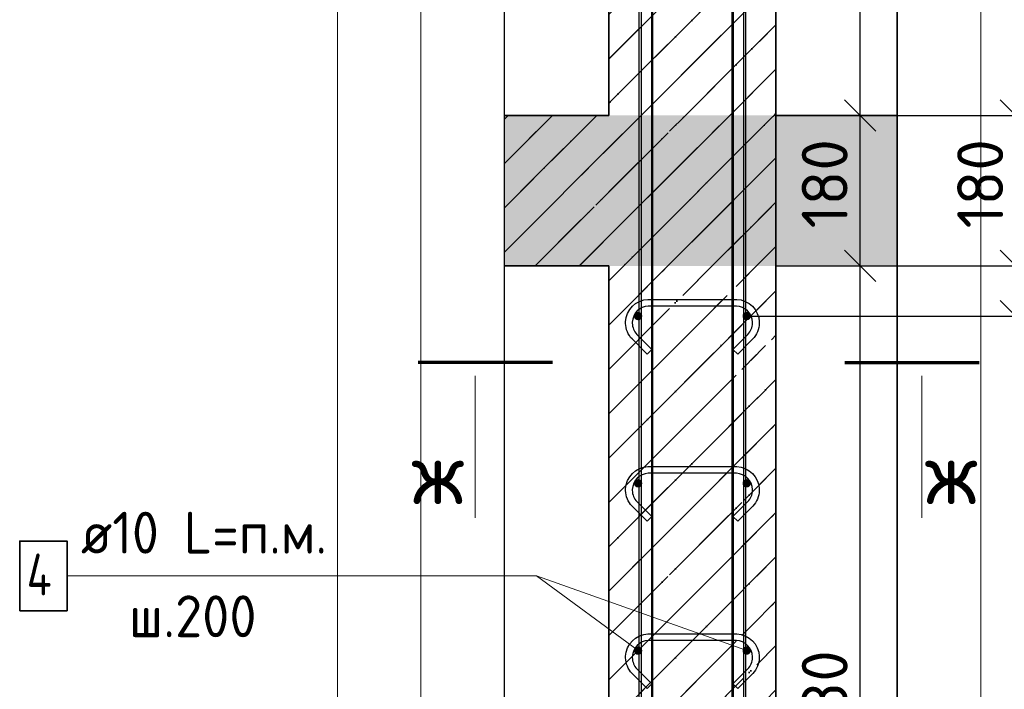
# Model space of a CAD drawing. Header units: millimetres. Extents: x -3026 to 47325, y -2839 to 55854.
# Tile 74 of 130: x 21461 to 22639, y 53815 to 54616. Entities that reach past the tile are written whole.
import ezdxf

# ---------------------------------------------------------------- set-up
doc = ezdxf.new("R2010")
doc.units = ezdxf.units.MM
doc.header["$PDMODE"] = 65
doc.linetypes.add('______11', pattern=[125, 100, -12.5, 0, -12.5])
doc.linetypes.add('______5', pattern=[275, 200, -25, 25, -25])
for name, color, linetype, lineweight in [('Standard', 7, 'Continuous', 25), ('Арм.стержн. вертикальными 1', 22, 'Continuous', 35), ('Арм.стержн.горизонт. 1', 180, 'Continuous', 35), ('Высотная отметка (окна)', 7, 'Continuous', 13), ('Перекрытие_ общее', 7, 'Continuous', 35), ('Размерная линия_ общее', 7, 'Continuous', 13)]:
    doc.layers.add(name, color=color, linetype=linetype, lineweight=lineweight)
doc.layers.add('Арм.стержн. вертикальными 2', color=7, linetype='Continuous', lineweight=35, true_color=0x006e00)
doc.layers.add('Арм.стержн.Стяжки', color=7, linetype='Continuous', lineweight=35, true_color=0x501e0f)
doc.styles.add('ISOCPEUR', font='ISOCPEUR')
doc.dimstyles.new('DIMSTYLE_3', dxfattribs={"dimtxt": 55, "dimasz": 62.5, "dimexe": 0, "dimexo": 0, "dimgap": 27.5, "dimtad": 2, "dimdec": 0, "dimrnd": 5, "dimzin": 12, "dimdsep": 46, "dimtxsty": 'ISOCPEUR', "dimblk1": 'ALL_ML_STRICH', "dimblk2": 'ALL_ML_STRICH', "dimsah": 1, "dimcen": 0, "dimclrd": 7, "dimclre": 256, "dimclrt": 7, "dimadec": 0, "dimazin": 0, "dimtfac": 1, "dimtdec": 0, "dimtix": 1, "dimtmove": 2, "dimatfit": 3, "dimfxl": 0, "dimtzin": 0, "dimlwd": 0, "dimlwe": -3, "dimarcsym": 0})
doc.dimstyles.new('DIMSTYLE_9', dxfattribs={"dimtxt": 55, "dimasz": 62.5, "dimexe": 0, "dimexo": 0, "dimgap": 27.5, "dimtad": 0, "dimdec": 0, "dimrnd": 5, "dimzin": 12, "dimdsep": 46, "dimtxsty": 'ISOCPEUR', "dimblk1": 'ALL_ML_STRICH', "dimblk2": 'ALL_ML_STRICH', "dimsah": 1, "dimcen": 0, "dimclrd": 7, "dimclre": 256, "dimclrt": 7, "dimadec": 0, "dimazin": 0, "dimtfac": 1, "dimtdec": 0, "dimtix": 1, "dimtmove": 2, "dimatfit": 3, "dimfxl": 0, "dimtvp": 1.2, "dimtzin": 0, "dimlwd": 0, "dimlwe": -3, "dimarcsym": 0})
pattern_1 = [(45, (0, 0), (-53.03301, 53.03301), [100, -12.5, 0, -12.5]), (45, (-26.52, 26.52), (-53.03301, 53.03301), [200, -25, 25, -25])]

# ---------------------------------------------------------------- blocks, each defined once
blk = doc.blocks.new('ALL_ML_STRICH')
at = {"color": 0, "linetype": 'ByBlock', "lineweight": -2}
for p, q in [((0, -0.5), (0, 0.5)), ((-0.3, -0.3), (0.3, 0.3)), ((-1, 0), (0.5, 0))]:
    blk.add_line(p, q, dxfattribs=at)
blk = doc.blocks.new('*D178')
at = {"layer": 'DEFPOINTS', "color": 7, "linetype": 'Continuous', "lineweight": 13, "transparency": 33554687}
for p in [(22442.1, 54321.6), (22470.7, 51201.6), (22850, 51201.6)]:
    blk.add_point(p, dxfattribs=at)
at = {"layer": 'Размерная линия_ общее', "color": 253, "linetype": 'Continuous', "lineweight": -2, "true_color": 0xa0a0a0, "transparency": 33554687}
for p, q in [((22462.1, 54321.6), (22850, 54321.6)), ((22490.7, 51201.6), (22850, 51201.6))]:
    blk.add_line(p, q, dxfattribs=at)
at = {"layer": 'Размерная линия_ общее', "color": 7, "linetype": 'Continuous', "lineweight": -2, "transparency": 33554687}
blk.add_line((22850, 51201.6), (22850, 54321.6), dxfattribs=at)
at = {"layer": 'Размерная линия_ общее', "color": 7, "linetype": 'Continuous', "lineweight": 13, "transparency": 33554687, "xscale": 62.5, "yscale": 62.5, "zscale": 62.5}
for p, rotation in [((22850, 54321.6), 90), ((22850, 51201.6), 270)]:
    blk.add_blockref('ALL_ML_STRICH', p, dxfattribs=dict(at, rotation=rotation))
at = {"layer": 'Размерная линия_ общее', "color": 7, "linetype": 'Continuous', "lineweight": 13, "transparency": 33554687, "insert": (22807.5, 52769.8), "char_height": 55, "width": 220, "attachment_point": 5, "rotation": 90, "style": 'ISOCPEUR'}
blk.add_mtext('\\A1;{3120}', dxfattribs=at)
blk = doc.blocks.new('*D179')
at = {"layer": 'DEFPOINTS', "color": 7, "linetype": 'Continuous', "lineweight": 13, "transparency": 33554687}
for p in [(22446.1, 54501.6), (22442.1, 54321.6), (22850, 54321.6)]:
    blk.add_point(p, dxfattribs=at)
at = {"layer": 'Размерная линия_ общее', "color": 253, "linetype": 'Continuous', "lineweight": -2, "true_color": 0xa0a0a0, "transparency": 33554687}
for p, q in [((22466.1, 54501.6), (22850, 54501.6)), ((22462.1, 54321.6), (22850, 54321.6))]:
    blk.add_line(p, q, dxfattribs=at)
at = {"layer": 'Размерная линия_ общее', "color": 7, "linetype": 'Continuous', "lineweight": -2, "transparency": 33554687}
blk.add_line((22850, 54321.6), (22850, 54501.6), dxfattribs=at)
at = {"layer": 'Размерная линия_ общее', "color": 7, "linetype": 'Continuous', "lineweight": 13, "transparency": 33554687, "xscale": 62.5, "yscale": 62.5, "zscale": 62.5}
for p, rotation in [((22850, 54501.6), 90), ((22850, 54321.6), 270)]:
    blk.add_blockref('ALL_ML_STRICH', p, dxfattribs=dict(at, rotation=rotation))
at = {"layer": 'Размерная линия_ общее', "color": 7, "linetype": 'Continuous', "lineweight": 13, "transparency": 33554687, "insert": (22807.5, 54419.8), "char_height": 55, "width": 165, "attachment_point": 5, "rotation": 90, "style": 'ISOCPEUR'}
blk.add_mtext('\\A1;{180}', dxfattribs=at)
blk = doc.blocks.new('*D180')
at = {"layer": 'DEFPOINTS', "color": 7, "linetype": 'Continuous', "lineweight": 13, "transparency": 33554687}
for p in [(22345.9, 54321.6), (22197.9, 53241.6), (22466.7, 53241.6)]:
    blk.add_point(p, dxfattribs=at)
at = {"layer": 'Размерная линия_ общее', "color": 253, "linetype": 'Continuous', "lineweight": -2, "true_color": 0xa0a0a0, "transparency": 33554687}
for p, q in [((22365.9, 54321.6), (22466.7, 54321.6)), ((22217.9, 53241.6), (22466.7, 53241.6))]:
    blk.add_line(p, q, dxfattribs=at)
at = {"layer": 'Размерная линия_ общее', "color": 7, "linetype": 'Continuous', "lineweight": -2, "transparency": 33554687}
blk.add_line((22466.7, 53241.6), (22466.7, 54321.6), dxfattribs=at)
at = {"layer": 'Размерная линия_ общее', "color": 7, "linetype": 'Continuous', "lineweight": 13, "transparency": 33554687, "xscale": 62.5, "yscale": 62.5, "zscale": 62.5}
for p, rotation in [((22466.7, 54321.6), 90), ((22466.7, 53241.6), 270)]:
    blk.add_blockref('ALL_ML_STRICH', p, dxfattribs=dict(at, rotation=rotation))
at = {"layer": 'Размерная линия_ общее', "color": 7, "linetype": 'Continuous', "lineweight": 13, "transparency": 33554687, "insert": (22424.2, 53789.8), "char_height": 55, "width": 220, "attachment_point": 5, "rotation": 90, "style": 'ISOCPEUR'}
blk.add_mtext('\\A1;{1080}', dxfattribs=at)
blk = doc.blocks.new('*D181')
at = {"layer": 'DEFPOINTS', "color": 7, "linetype": 'Continuous', "lineweight": 13, "transparency": 33554687}
for p in [(22345.9, 54501.6), (22345.9, 54321.6), (22466.7, 54321.6)]:
    blk.add_point(p, dxfattribs=at)
at = {"layer": 'Размерная линия_ общее', "color": 253, "linetype": 'Continuous', "lineweight": -2, "true_color": 0xa0a0a0, "transparency": 33554687}
for p, q in [((22365.9, 54501.6), (22466.7, 54501.6)), ((22365.9, 54321.6), (22466.7, 54321.6))]:
    blk.add_line(p, q, dxfattribs=at)
at = {"layer": 'Размерная линия_ общее', "color": 7, "linetype": 'Continuous', "lineweight": -2, "transparency": 33554687}
blk.add_line((22466.7, 54321.6), (22466.7, 54501.6), dxfattribs=at)
at = {"layer": 'Размерная линия_ общее', "color": 7, "linetype": 'Continuous', "lineweight": 13, "transparency": 33554687, "xscale": 62.5, "yscale": 62.5, "zscale": 62.5}
for p, rotation in [((22466.7, 54501.6), 90), ((22466.7, 54321.6), 270)]:
    blk.add_blockref('ALL_ML_STRICH', p, dxfattribs=dict(at, rotation=rotation))
at = {"layer": 'Размерная линия_ общее', "color": 7, "linetype": 'Continuous', "lineweight": 13, "transparency": 33554687, "insert": (22424.2, 54419.8), "char_height": 55, "width": 165, "attachment_point": 5, "rotation": 90, "style": 'ISOCPEUR'}
blk.add_mtext('\\A1;{180}', dxfattribs=at)
blk = doc.blocks.new('*D182')
at = {"layer": 'DEFPOINTS', "color": 7, "linetype": 'Continuous', "lineweight": 13, "transparency": 33554687}
for p in [(22307.9, 55581.6), (22345.9, 54501.6), (22466.7, 54501.6)]:
    blk.add_point(p, dxfattribs=at)
at = {"layer": 'Размерная линия_ общее', "color": 253, "linetype": 'Continuous', "lineweight": -2, "true_color": 0xa0a0a0, "transparency": 33554687}
for p, q in [((22327.9, 55581.6), (22466.7, 55581.6)), ((22365.9, 54501.6), (22466.7, 54501.6))]:
    blk.add_line(p, q, dxfattribs=at)
at = {"layer": 'Размерная линия_ общее', "color": 7, "linetype": 'Continuous', "lineweight": -2, "transparency": 33554687}
blk.add_line((22466.7, 54501.6), (22466.7, 55581.6), dxfattribs=at)
at = {"layer": 'Размерная линия_ общее', "color": 7, "linetype": 'Continuous', "lineweight": 13, "transparency": 33554687, "xscale": 62.5, "yscale": 62.5, "zscale": 62.5}
for p, rotation in [((22466.7, 55581.6), 90), ((22466.7, 54501.6), 270)]:
    blk.add_blockref('ALL_ML_STRICH', p, dxfattribs=dict(at, rotation=rotation))
at = {"layer": 'Размерная линия_ общее', "color": 7, "linetype": 'Continuous', "lineweight": 13, "transparency": 33554687, "insert": (22424.2, 55049.8), "char_height": 55, "width": 220, "attachment_point": 5, "rotation": 90, "style": 'ISOCPEUR'}
blk.add_mtext('\\A1;{1080}', dxfattribs=at)
blk = doc.blocks.new('*D184')
at = {"layer": 'DEFPOINTS', "color": 7, "linetype": 'Continuous', "lineweight": 13, "transparency": 33554687}
for p in [(22310.9, 54261.6), (22310.9, 51261.6), (22652.8, 51261.6)]:
    blk.add_point(p, dxfattribs=at)
at = {"layer": 'Размерная линия_ общее', "color": 253, "linetype": 'Continuous', "lineweight": -2, "true_color": 0xa0a0a0, "transparency": 33554687}
for p, q in [((22330.9, 54261.6), (22652.8, 54261.6)), ((22330.9, 51261.6), (22652.8, 51261.6))]:
    blk.add_line(p, q, dxfattribs=at)
at = {"layer": 'Размерная линия_ общее', "color": 7, "linetype": 'Continuous', "lineweight": -2, "transparency": 33554687}
blk.add_line((22652.8, 51261.6), (22652.8, 54261.6), dxfattribs=at)
at = {"layer": 'Размерная линия_ общее', "color": 7, "linetype": 'Continuous', "lineweight": 13, "transparency": 33554687, "xscale": 62.5, "yscale": 62.5, "zscale": 62.5}
for p, rotation in [((22652.8, 54261.6), 90), ((22652.8, 51261.6), 270)]:
    blk.add_blockref('ALL_ML_STRICH', p, dxfattribs=dict(at, rotation=rotation))
at = {"layer": 'Размерная линия_ общее', "color": 7, "linetype": 'Continuous', "lineweight": 13, "transparency": 33554687, "insert": (22582.8, 52576.6), "char_height": 55, "width": 2.75, "attachment_point": 1, "rotation": 90, "line_spacing_factor": 0.60241, "style": 'ISOCPEUR'}
blk.add_mtext('\\W0.91;15х200=3000', dxfattribs=at)
blk = doc.blocks.new('*D185')
at = {"layer": 'DEFPOINTS', "color": 7, "linetype": 'Continuous', "lineweight": 13, "transparency": 33554687}
for p in [(22345.9, 54321.6), (22310.9, 54261.6), (22652.8, 54261.6)]:
    blk.add_point(p, dxfattribs=at)
at = {"layer": 'Размерная линия_ общее', "color": 253, "linetype": 'Continuous', "lineweight": -2, "true_color": 0xa0a0a0, "transparency": 33554687}
for p, q in [((22365.9, 54321.6), (22652.8, 54321.6)), ((22330.9, 54261.6), (22652.8, 54261.6))]:
    blk.add_line(p, q, dxfattribs=at)
at = {"layer": 'Размерная линия_ общее', "color": 7, "linetype": 'Continuous', "lineweight": -2, "transparency": 33554687}
blk.add_line((22652.8, 54261.6), (22652.8, 54321.6), dxfattribs=at)
at = {"layer": 'Размерная линия_ общее', "color": 7, "linetype": 'Continuous', "lineweight": 13, "transparency": 33554687, "xscale": 62.5, "yscale": 62.5, "zscale": 62.5}
for p, rotation in [((22652.8, 54321.6), 90), ((22652.8, 54261.6), 270)]:
    blk.add_blockref('ALL_ML_STRICH', p, dxfattribs=dict(at, rotation=rotation))
at = {"layer": 'Размерная линия_ общее', "color": 7, "linetype": 'Continuous', "lineweight": 13, "transparency": 33554687, "insert": (22735.7, 54204.5), "char_height": 55, "width": 110, "attachment_point": 5, "rotation": 90, "style": 'ISOCPEUR'}
blk.add_mtext('\\A1;{60}', dxfattribs=at)
blk = doc.blocks.new('*D186')
at = {"layer": 'DEFPOINTS', "color": 7, "linetype": 'Continuous', "lineweight": 13, "transparency": 33554687}
for p in [(22345.9, 54501.6), (22345.9, 54321.6), (22652.8, 54321.6)]:
    blk.add_point(p, dxfattribs=at)
at = {"layer": 'Размерная линия_ общее', "color": 253, "linetype": 'Continuous', "lineweight": -2, "true_color": 0xa0a0a0, "transparency": 33554687}
for p, q in [((22365.9, 54501.6), (22652.8, 54501.6)), ((22365.9, 54321.6), (22652.8, 54321.6))]:
    blk.add_line(p, q, dxfattribs=at)
at = {"layer": 'Размерная линия_ общее', "color": 7, "linetype": 'Continuous', "lineweight": -2, "transparency": 33554687}
blk.add_line((22652.8, 54321.6), (22652.8, 54501.6), dxfattribs=at)
at = {"layer": 'Размерная линия_ общее', "color": 7, "linetype": 'Continuous', "lineweight": 13, "transparency": 33554687, "xscale": 62.5, "yscale": 62.5, "zscale": 62.5}
for p, rotation in [((22652.8, 54501.6), 90), ((22652.8, 54321.6), 270)]:
    blk.add_blockref('ALL_ML_STRICH', p, dxfattribs=dict(at, rotation=rotation))
at = {"layer": 'Размерная линия_ общее', "color": 7, "linetype": 'Continuous', "lineweight": 13, "transparency": 33554687, "insert": (22610.3, 54419.8), "char_height": 55, "width": 165, "attachment_point": 5, "rotation": 90, "style": 'ISOCPEUR'}
blk.add_mtext('\\A1;{180}', dxfattribs=at)
blk = doc.blocks.new('*D187')
at = {"layer": 'DEFPOINTS', "color": 7, "linetype": 'Continuous', "lineweight": 13, "transparency": 33554687}
for p in [(22306.9, 55501.6), (22345.9, 54501.6), (22652.8, 54501.6)]:
    blk.add_point(p, dxfattribs=at)
at = {"layer": 'Размерная линия_ общее', "color": 253, "linetype": 'Continuous', "lineweight": -2, "true_color": 0xa0a0a0, "transparency": 33554687}
for p, q in [((22326.9, 55501.6), (22652.8, 55501.6)), ((22365.9, 54501.6), (22652.8, 54501.6))]:
    blk.add_line(p, q, dxfattribs=at)
at = {"layer": 'Размерная линия_ общее', "color": 7, "linetype": 'Continuous', "lineweight": -2, "transparency": 33554687}
blk.add_line((22652.8, 54501.6), (22652.8, 55501.6), dxfattribs=at)
at = {"layer": 'Размерная линия_ общее', "color": 7, "linetype": 'Continuous', "lineweight": 13, "transparency": 33554687, "xscale": 62.5, "yscale": 62.5, "zscale": 62.5}
for p, rotation in [((22652.8, 55501.6), 90), ((22652.8, 54501.6), 270)]:
    blk.add_blockref('ALL_ML_STRICH', p, dxfattribs=dict(at, rotation=rotation))
at = {"layer": 'Размерная линия_ общее', "color": 7, "linetype": 'Continuous', "lineweight": 13, "transparency": 33554687, "insert": (22610.3, 55009.8), "char_height": 55, "width": 220, "attachment_point": 5, "rotation": 90, "style": 'ISOCPEUR'}
blk.add_mtext('\\A1;{1000}', dxfattribs=at)

msp = doc.modelspace()

# ---------------------------------------------------------------- hatches: boundary and pattern name
at = {"layer": 'Standard', "linetype": 'Continuous', "lineweight": 35, "true_color": 0xababab, "transparency": 33554687}
h = msp.add_hatch(dxfattribs=at)
h.set_pattern_fill('__________539', color=253, scale=25, style=0, pattern_type=2)
h.set_pattern_definition(pattern_1)
h.paths.add_polyline_path([(22165.9, 54501.6), (22365.9, 54501.6), (22365.9, 55630.8), (22165.9, 55630.8)], flags=0)
at = {"layer": 'Standard', "linetype": 'Continuous', "lineweight": 13, "transparency": 33554687}
h = msp.add_hatch(dxfattribs=at)
h.set_pattern_fill('__________539', scale=25, style=0, pattern_type=2)
h.set_pattern_definition(pattern_1)
h.paths.add_polyline_path([(22365.9, 54321.6), (22365.9, 54501.6), (22040.9, 54501.6), (22040.9, 54321.6)], flags=0)
msp.add_hatch(color=9, dxfattribs=at).paths.add_polyline_path([(22365.9, 54321.6), (22365.9, 54501.6), (22040.9, 54501.6), (22040.9, 54321.6)])
at = {"layer": 'Standard', "linetype": 'Continuous', "lineweight": 35, "true_color": 0xababab, "transparency": 33554687}
h = msp.add_hatch(dxfattribs=at)
h.set_pattern_fill('__________539', color=253, scale=25, style=0, pattern_type=2)
h.set_pattern_definition(pattern_1)
h.paths.add_polyline_path([(22365.9, 54321.6), (22165.9, 54321.6), (22165.9, 51201.6), (22365.9, 51201.6)], flags=0)
at = {"layer": 'Арм.стержн.горизонт. 1', "linetype": 'Continuous', "lineweight": 50, "transparency": 33554687}
for points in [[(22205.9, 54261.6), (22205.5, 54263.5), (22204.4, 54265.1), (22202.8, 54266.2), (22200.9, 54266.6), (22198.9, 54266.2), (22197.3, 54265.1), (22196.2, 54263.5), (22195.9, 54261.6), (22196.2, 54259.6), (22197.3, 54258), (22198.9, 54256.9), (22200.9, 54256.6), (22202.8, 54256.9), (22204.4, 54258), (22205.5, 54259.6)], [(22335.9, 54261.6), (22335.5, 54263.5), (22334.4, 54265.1), (22332.8, 54266.2), (22330.9, 54266.6), (22328.9, 54266.2), (22327.3, 54265.1), (22326.2, 54263.5), (22325.9, 54261.6), (22326.2, 54259.6), (22327.3, 54258), (22328.9, 54256.9), (22330.9, 54256.6), (22332.8, 54256.9), (22334.4, 54258), (22335.5, 54259.6)], [(22205.9, 54061.6), (22205.5, 54063.5), (22204.4, 54065.1), (22202.8, 54066.2), (22200.9, 54066.6), (22198.9, 54066.2), (22197.3, 54065.1), (22196.2, 54063.5), (22195.9, 54061.6), (22196.2, 54059.6), (22197.3, 54058), (22198.9, 54056.9), (22200.9, 54056.6), (22202.8, 54056.9), (22204.4, 54058), (22205.5, 54059.6)], [(22335.9, 54061.6), (22335.5, 54063.5), (22334.4, 54065.1), (22332.8, 54066.2), (22330.9, 54066.6), (22328.9, 54066.2), (22327.3, 54065.1), (22326.2, 54063.5), (22325.9, 54061.6), (22326.2, 54059.6), (22327.3, 54058), (22328.9, 54056.9), (22330.9, 54056.6), (22332.8, 54056.9), (22334.4, 54058), (22335.5, 54059.6)], [(22205.9, 53861.6), (22205.5, 53863.5), (22204.4, 53865.1), (22202.8, 53866.2), (22200.9, 53866.6), (22198.9, 53866.2), (22197.3, 53865.1), (22196.2, 53863.5), (22195.9, 53861.6), (22196.2, 53859.6), (22197.3, 53858), (22198.9, 53856.9), (22200.9, 53856.6), (22202.8, 53856.9), (22204.4, 53858), (22205.5, 53859.6)], [(22335.9, 53861.6), (22335.5, 53863.5), (22334.4, 53865.1), (22332.8, 53866.2), (22330.9, 53866.6), (22328.9, 53866.2), (22327.3, 53865.1), (22326.2, 53863.5), (22325.9, 53861.6), (22326.2, 53859.6), (22327.3, 53858), (22328.9, 53856.9), (22330.9, 53856.6), (22332.8, 53856.9), (22334.4, 53858), (22335.5, 53859.6)]]:
    msp.add_hatch(color=4, dxfattribs=at).paths.add_polyline_path(points)
at = {"layer": 'Перекрытие_ общее', "linetype": 'Continuous', "lineweight": 25, "true_color": 0xe0e0e0, "transparency": 33554687}
msp.add_hatch(color=254, dxfattribs=at).paths.add_polyline_path([(22365.9, 54321.6), (22510.9, 54321.6), (22510.9, 54501.6), (22365.9, 54501.6)])
msp.add_hatch(color=254, dxfattribs=at).paths.add_polyline_path([(22365.9, 54321.6), (22510.9, 54321.6), (22510.9, 54501.6), (22365.9, 54501.6)])

# ---------------------------------------------------------------- linework, layer by layer
at = {"layer": 'Standard', "color": 52, "linetype": 'Continuous', "lineweight": 13, "transparency": 33554687}
for p, q in [((22040.9, 50743.4), (22040.9, 55630.8)), ((22040.9, 50743.4), (22040.9, 55630.8)), ((22510.9, 55630.8), (22510.9, 50743.4)), ((22510.9, 50743.4), (22510.9, 55630.8))]:
    msp.add_line(p, q, dxfattribs=at)
at = {"layer": 'Standard', "color": 52, "linetype": 'Continuous', "lineweight": -3, "transparency": 33554687}
for p, q in [((22040.9, 50743.4), (22040.9, 55630.8)), ((22040.9, 50743.4), (22040.9, 55630.8)), ((22510.9, 55630.8), (22510.9, 50743.4)), ((22510.9, 50743.4), (22510.9, 55630.8))]:
    msp.add_line(p, q, dxfattribs=at)
at = {"layer": 'Standard', "color": 7, "linetype": 'Continuous', "lineweight": 35, "transparency": 33554687}
for p, q in [((22165.9, 55630.8), (22165.9, 54501.6)), ((22165.9, 55630.8), (22165.9, 54501.6)), ((22365.9, 54501.6), (22365.9, 55630.8)), ((22365.9, 54501.6), (22365.9, 55630.8)), ((22165.9, 54501.6), (22040.9, 54501.6)), ((22165.9, 54501.6), (22040.9, 54501.6)), ((22365.9, 54321.6), (22365.9, 54501.6)), ((22365.9, 54321.6), (22365.9, 54501.6)), ((22040.9, 54321.6), (22165.9, 54321.6)), ((22040.9, 54321.6), (22165.9, 54321.6)), ((22165.9, 54321.6), (22165.9, 51201.6)), ((22165.9, 54321.6), (22165.9, 51201.6)), ((22365.9, 51201.6), (22365.9, 54321.6)), ((22365.9, 51201.6), (22365.9, 54321.6))]:
    msp.add_line(p, q, dxfattribs=at)
at = {"layer": 'Standard', "color": 253, "linetype": '______5', "lineweight": 35, "true_color": 0xababab, "transparency": 33554687}
for p, q in [((22165.9, 54569), (22365.9, 54769)), ((22204.5, 54501.6), (22365.9, 54663)), ((22310.5, 54501.6), (22365.9, 54556.9)), ((22165.9, 54144.8), (22342.7, 54321.6)), ((22165.9, 54250.8), (22236.6, 54321.6)), ((22165.9, 54038.7), (22365.9, 54238.7)), ((22165.9, 53932.6), (22365.9, 54132.6)), ((22165.9, 53826.6), (22365.9, 54026.6)), ((22165.9, 53720.5), (22365.9, 53920.5))]:
    msp.add_line(p, q, dxfattribs=at)
at = {"layer": 'Standard', "color": 253, "linetype": '______11', "lineweight": 35, "true_color": 0xababab, "transparency": 33554687}
for p, q in [((22165.9, 54516), (22365.9, 54716)), ((22257.5, 54501.6), (22365.9, 54609.9)), ((22363.6, 54501.6), (22365.9, 54503.9)), ((22165.9, 54197.8), (22289.6, 54321.6)), ((22165.9, 54303.9), (22183.6, 54321.6)), ((22165.9, 54091.7), (22365.9, 54291.7)), ((22165.9, 53985.7), (22365.9, 54185.7)), ((22165.9, 53879.6), (22365.9, 54079.6)), ((22165.9, 53773.5), (22365.9, 53973.5)), ((22165.9, 53667.5), (22365.9, 53867.5))]:
    msp.add_line(p, q, dxfattribs=at)
at = {"layer": 'Standard', "color": 7, "linetype": 'Continuous', "lineweight": 25, "transparency": 33554687}
for p, q in [((22040.9, 54271.6), (22040.9, 54551.6)), ((22040.9, 54271.6), (22040.9, 54551.6)), ((22510.9, 54551.6), (22510.9, 54271.6)), ((22510.9, 54551.6), (22510.9, 54271.6))]:
    msp.add_line(p, q, dxfattribs=at)
at = {"layer": 'Standard', "color": 253, "linetype": '______11', "lineweight": 13, "true_color": 0xababab, "transparency": 33554687}
for p, q in [((22040.9, 54497.1), (22045.4, 54501.6)), ((22040.9, 54391.1), (22151.4, 54501.6)), ((22077.5, 54321.6), (22257.5, 54501.6)), ((22183.6, 54321.6), (22363.6, 54501.6)), ((22289.6, 54321.6), (22365.9, 54397.8))]:
    msp.add_line(p, q, dxfattribs=at)
at = {"layer": 'Standard', "color": 253, "linetype": '______5', "lineweight": 13, "true_color": 0xababab, "transparency": 33554687}
for p, q in [((22040.9, 54444.1), (22098.4, 54501.6)), ((22040.9, 54338), (22204.5, 54501.6)), ((22130.5, 54321.6), (22310.5, 54501.6)), ((22236.6, 54321.6), (22365.9, 54450.8)), ((22342.7, 54321.6), (22365.9, 54344.8))]:
    msp.add_line(p, q, dxfattribs=at)
at = {"layer": 'Standard', "color": 7, "linetype": 'Continuous', "lineweight": 70, "transparency": 33554687}
for p, q in [((22098.3, 54206.1), (21937.5, 54206.1)), ((22448.3, 54206.1), (22609.1, 54206.1))]:
    msp.add_line(p, q, dxfattribs=at)
at = {"layer": 'Standard', "color": 7, "linetype": 'Continuous', "lineweight": 13, "transparency": 33554687}
for p, q in [((22006, 54190.1), (22006, 54020.5)), ((22540.6, 54190.1), (22540.6, 54020.5))]:
    msp.add_line(p, q, dxfattribs=at)
for points in [[(21840.9, 50543.4), (22710.9, 50543.4), (22710.9, 55830.8), (21840.9, 55830.8), (21840.9, 50543.4)], [(21940.9, 50643.4), (22610.9, 50643.4), (22610.9, 55730.8), (21940.9, 55730.8), (21940.9, 50643.4)]]:
    msp.add_lwpolyline(points, dxfattribs=at)
at = {"layer": 'Арм.стержн. вертикальными 1', "color": 34, "linetype": 'Continuous', "lineweight": 25, "transparency": 33554687}
for points in [[(22204.9, 51201.6), (22204.9, 55501.6), (22216.9, 55501.6), (22216.9, 51201.6), (22204.9, 51201.6)], [(22204.9, 51201.6), (22204.9, 55501.6), (22216.9, 55501.6), (22216.9, 51201.6), (22204.9, 51201.6)], [(22204.9, 51201.6), (22204.9, 55501.6), (22216.9, 55501.6), (22216.9, 51201.6), (22204.9, 51201.6)], [(22204.9, 51201.6), (22204.9, 55501.6), (22216.9, 55501.6), (22216.9, 51201.6), (22204.9, 51201.6)], [(22204.9, 51201.6), (22204.9, 55501.6), (22216.9, 55501.6), (22216.9, 51201.6), (22204.9, 51201.6)], [(22314.9, 51201.6), (22314.9, 55501.6), (22326.9, 55501.6), (22326.9, 51201.6), (22314.9, 51201.6)], [(22314.9, 51201.6), (22314.9, 55501.6), (22326.9, 55501.6), (22326.9, 51201.6), (22314.9, 51201.6)], [(22314.9, 51201.6), (22314.9, 55501.6), (22326.9, 55501.6), (22326.9, 51201.6), (22314.9, 51201.6)], [(22314.9, 51201.6), (22314.9, 55501.6), (22326.9, 55501.6), (22326.9, 51201.6), (22314.9, 51201.6)], [(22314.9, 51201.6), (22314.9, 55501.6), (22326.9, 55501.6), (22326.9, 51201.6), (22314.9, 51201.6)]]:
    msp.add_lwpolyline(points, dxfattribs=at)
at = {"layer": 'Арм.стержн. вертикальными 2', "color": 7, "linetype": 'Continuous', "lineweight": 25, "transparency": 33554687}
for points in [[(22218.3, 55581.6), (22218.3, 53241.6), (22202.3, 53241.6), (22202.3, 55581.6), (22218.3, 55581.6)], [(22218.3, 55581.6), (22218.3, 53241.6), (22202.3, 53241.6), (22202.3, 55581.6), (22218.3, 55581.6)], [(22218.3, 55581.6), (22218.3, 53241.6), (22202.3, 53241.6), (22202.3, 55581.6), (22218.3, 55581.6)], [(22218.3, 55581.6), (22218.3, 53241.6), (22202.3, 53241.6), (22202.3, 55581.6), (22218.3, 55581.6)], [(22218.3, 55581.6), (22218.3, 53241.6), (22202.3, 53241.6), (22202.3, 55581.6), (22218.3, 55581.6)], [(22329.4, 55581.6), (22329.4, 53241.6), (22313.4, 53241.6), (22313.4, 55581.6), (22329.4, 55581.6)], [(22329.4, 55581.6), (22329.4, 53241.6), (22313.4, 53241.6), (22313.4, 55581.6), (22329.4, 55581.6)], [(22329.4, 55581.6), (22329.4, 53241.6), (22313.4, 53241.6), (22313.4, 55581.6), (22329.4, 55581.6)], [(22329.4, 55581.6), (22329.4, 53241.6), (22313.4, 53241.6), (22313.4, 55581.6), (22329.4, 55581.6)], [(22329.4, 55581.6), (22329.4, 53241.6), (22313.4, 53241.6), (22313.4, 55581.6), (22329.4, 55581.6)]]:
    msp.add_lwpolyline(points, dxfattribs=at)
at = {"layer": 'Арм.стержн.горизонт. 1', "color": 52, "linetype": 'Continuous', "lineweight": 25, "transparency": 33554687}
for p, q in [((22165.9, 54321.6), (22165.9, 54321.6)), ((22365.9, 54321.6), (22365.9, 54321.6))]:
    msp.add_line(p, q, dxfattribs=at)
at = {"layer": 'Арм.стержн.горизонт. 1', "color": 7, "linetype": 'Continuous', "lineweight": 13, "transparency": 33554687}
for p, q in [((21517.4, 53951), (22079.4, 53951)), ((22079.4, 53951), (22200.9, 53861.6))]:
    msp.add_line(p, q, dxfattribs=at)
at = {"layer": 'Арм.стержн.горизонт. 1', "color": 7, "linetype": 'Continuous', "lineweight": 35, "transparency": 33554687}
msp.add_lwpolyline([(21460.7, 53909.3), (21517.4, 53909.3), (21517.4, 53992.6), (21460.7, 53992.6), (21460.7, 53909.3)], dxfattribs=at)
at = {"layer": 'Арм.стержн.Стяжки', "color": 40, "linetype": 'Continuous', "lineweight": 25, "transparency": 33554687}
for points in [[(22211.6, 54216.2), (22193.6, 54234.2), (22191.9, 54236.1), (22190.4, 54238.3), (22189.1, 54240.5), (22188, 54242.8), (22187.1, 54245.3), (22186.4, 54247.8), (22186, 54250.4), (22185.9, 54252.9), (22185.9, 54254.9), (22186.5, 54259.8), (22188.2, 54264.8), (22190.8, 54269.5), (22194, 54273.4), (22197.9, 54276.6), (22202.6, 54279.2), (22207.7, 54280.9), (22212.5, 54281.6), (22319.2, 54281.6), (22324.1, 54280.9), (22329.1, 54279.2), (22333.8, 54276.6), (22337.7, 54273.4), (22340.9, 54269.5), (22343.5, 54264.8), (22345.2, 54259.8), (22345.9, 54254.9), (22345.9, 54252.9), (22345.7, 54250.4), (22345.3, 54247.8), (22344.6, 54245.3), (22343.7, 54242.8), (22342.6, 54240.5), (22341.3, 54238.3), (22339.8, 54236.1), (22338.1, 54234.2), (22320.1, 54216.2), (22314.4, 54221.8), (22332.3, 54239.7), (22333.5, 54241.1), (22334.6, 54242.6), (22335.5, 54244.2), (22336.3, 54245.9), (22337, 54247.6), (22337.4, 54249.4), (22337.7, 54251.3), (22337.9, 54253.2), (22337.9, 54254.3), (22337.4, 54257.9), (22336.1, 54261.6), (22334.3, 54265), (22332, 54267.7), (22329.3, 54270), (22325.9, 54271.9), (22322.2, 54273.1), (22318.6, 54273.6), (22213.1, 54273.6), (22209.5, 54273.1), (22205.8, 54271.9), (22202.5, 54270), (22199.7, 54267.7), (22197.4, 54265), (22195.6, 54261.6), (22194.4, 54257.9), (22193.9, 54254.3), (22193.9, 54253.2), (22194, 54251.3), (22194.3, 54249.4), (22194.8, 54247.6), (22195.4, 54245.9), (22196.2, 54244.2), (22197.1, 54242.6), (22198.2, 54241.1), (22199.4, 54239.7), (22217.3, 54221.8), (22211.6, 54216.2)], [(22211.6, 54016.2), (22193.6, 54034.2), (22191.9, 54036.1), (22190.4, 54038.3), (22189.1, 54040.5), (22188, 54042.8), (22187.1, 54045.3), (22186.4, 54047.8), (22186, 54050.4), (22185.9, 54052.9), (22185.9, 54054.9), (22186.5, 54059.8), (22188.2, 54064.8), (22190.8, 54069.5), (22194, 54073.4), (22197.9, 54076.6), (22202.6, 54079.2), (22207.7, 54080.9), (22212.5, 54081.6), (22319.2, 54081.6), (22324.1, 54080.9), (22329.1, 54079.2), (22333.8, 54076.6), (22337.7, 54073.4), (22340.9, 54069.5), (22343.5, 54064.8), (22345.2, 54059.8), (22345.9, 54054.9), (22345.9, 54052.9), (22345.7, 54050.4), (22345.3, 54047.8), (22344.6, 54045.3), (22343.7, 54042.8), (22342.6, 54040.5), (22341.3, 54038.3), (22339.8, 54036.1), (22338.1, 54034.2), (22320.1, 54016.2), (22314.4, 54021.8), (22332.3, 54039.7), (22333.5, 54041.1), (22334.6, 54042.6), (22335.5, 54044.2), (22336.3, 54045.9), (22337, 54047.6), (22337.4, 54049.4), (22337.7, 54051.3), (22337.9, 54053.2), (22337.9, 54054.3), (22337.4, 54057.9), (22336.1, 54061.6), (22334.3, 54065), (22332, 54067.7), (22329.3, 54070), (22325.9, 54071.9), (22322.2, 54073.1), (22318.6, 54073.6), (22213.1, 54073.6), (22209.5, 54073.1), (22205.8, 54071.9), (22202.5, 54070), (22199.7, 54067.7), (22197.4, 54065), (22195.6, 54061.6), (22194.4, 54057.9), (22193.9, 54054.3), (22193.9, 54053.2), (22194, 54051.3), (22194.3, 54049.4), (22194.8, 54047.6), (22195.4, 54045.9), (22196.2, 54044.2), (22197.1, 54042.6), (22198.2, 54041.1), (22199.4, 54039.7), (22217.3, 54021.8), (22211.6, 54016.2)], [(22211.6, 54016.2), (22193.6, 54034.2), (22191.9, 54036.1), (22190.4, 54038.3), (22189.1, 54040.5), (22188, 54042.8), (22187.1, 54045.3), (22186.4, 54047.8), (22186, 54050.4), (22185.9, 54052.9), (22185.9, 54054.9), (22186.5, 54059.8), (22188.2, 54064.8), (22190.8, 54069.5), (22194, 54073.4), (22197.9, 54076.6), (22202.6, 54079.2), (22207.7, 54080.9), (22212.5, 54081.6), (22319.2, 54081.6), (22324.1, 54080.9), (22329.1, 54079.2), (22333.8, 54076.6), (22337.7, 54073.4), (22340.9, 54069.5), (22343.5, 54064.8), (22345.2, 54059.8), (22345.9, 54054.9), (22345.9, 54052.9), (22345.7, 54050.4), (22345.3, 54047.8), (22344.6, 54045.3), (22343.7, 54042.8), (22342.6, 54040.5), (22341.3, 54038.3), (22339.8, 54036.1), (22338.1, 54034.2), (22320.1, 54016.2), (22314.4, 54021.8), (22332.3, 54039.7), (22333.5, 54041.1), (22334.6, 54042.6), (22335.5, 54044.2), (22336.3, 54045.9), (22337, 54047.6), (22337.4, 54049.4), (22337.7, 54051.3), (22337.9, 54053.2), (22337.9, 54054.3), (22337.4, 54057.9), (22336.1, 54061.6), (22334.3, 54065), (22332, 54067.7), (22329.3, 54070), (22325.9, 54071.9), (22322.2, 54073.1), (22318.6, 54073.6), (22213.1, 54073.6), (22209.5, 54073.1), (22205.8, 54071.9), (22202.5, 54070), (22199.7, 54067.7), (22197.4, 54065), (22195.6, 54061.6), (22194.4, 54057.9), (22193.9, 54054.3), (22193.9, 54053.2), (22194, 54051.3), (22194.3, 54049.4), (22194.8, 54047.6), (22195.4, 54045.9), (22196.2, 54044.2), (22197.1, 54042.6), (22198.2, 54041.1), (22199.4, 54039.7), (22217.3, 54021.8), (22211.6, 54016.2)], [(22211.6, 53816.2), (22193.6, 53834.2), (22191.9, 53836.1), (22190.4, 53838.3), (22189.1, 53840.5), (22188, 53842.8), (22187.1, 53845.3), (22186.4, 53847.8), (22186, 53850.4), (22185.9, 53852.9), (22185.9, 53854.9), (22186.5, 53859.8), (22188.2, 53864.8), (22190.8, 53869.5), (22194, 53873.4), (22197.9, 53876.6), (22202.6, 53879.2), (22207.7, 53880.9), (22212.5, 53881.6), (22319.2, 53881.6), (22324.1, 53880.9), (22329.1, 53879.2), (22333.8, 53876.6), (22337.7, 53873.4), (22340.9, 53869.5), (22343.5, 53864.8), (22345.2, 53859.8), (22345.9, 53854.9), (22345.9, 53852.9), (22345.7, 53850.4), (22345.3, 53847.8), (22344.6, 53845.3), (22343.7, 53842.8), (22342.6, 53840.5), (22341.3, 53838.3), (22339.8, 53836.1), (22338.1, 53834.2), (22320.1, 53816.2), (22314.4, 53821.8), (22332.3, 53839.7), (22333.5, 53841.1), (22334.6, 53842.6), (22335.5, 53844.2), (22336.3, 53845.9), (22337, 53847.6), (22337.4, 53849.4), (22337.7, 53851.3), (22337.9, 53853.2), (22337.9, 53854.3), (22337.4, 53857.9), (22336.1, 53861.6), (22334.3, 53865), (22332, 53867.7), (22329.3, 53870), (22325.9, 53871.9), (22322.2, 53873.1), (22318.6, 53873.6), (22213.1, 53873.6), (22209.5, 53873.1), (22205.8, 53871.9), (22202.5, 53870), (22199.7, 53867.7), (22197.4, 53865), (22195.6, 53861.6), (22194.4, 53857.9), (22193.9, 53854.3), (22193.9, 53853.2), (22194, 53851.3), (22194.3, 53849.4), (22194.8, 53847.6), (22195.4, 53845.9), (22196.2, 53844.2), (22197.1, 53842.6), (22198.2, 53841.1), (22199.4, 53839.7), (22217.3, 53821.8), (22211.6, 53816.2)], [(22211.6, 53816.2), (22193.6, 53834.2), (22191.9, 53836.1), (22190.4, 53838.3), (22189.1, 53840.5), (22188, 53842.8), (22187.1, 53845.3), (22186.4, 53847.8), (22186, 53850.4), (22185.9, 53852.9), (22185.9, 53854.9), (22186.5, 53859.8), (22188.2, 53864.8), (22190.8, 53869.5), (22194, 53873.4), (22197.9, 53876.6), (22202.6, 53879.2), (22207.7, 53880.9), (22212.5, 53881.6), (22319.2, 53881.6), (22324.1, 53880.9), (22329.1, 53879.2), (22333.8, 53876.6), (22337.7, 53873.4), (22340.9, 53869.5), (22343.5, 53864.8), (22345.2, 53859.8), (22345.9, 53854.9), (22345.9, 53852.9), (22345.7, 53850.4), (22345.3, 53847.8), (22344.6, 53845.3), (22343.7, 53842.8), (22342.6, 53840.5), (22341.3, 53838.3), (22339.8, 53836.1), (22338.1, 53834.2), (22320.1, 53816.2), (22314.4, 53821.8), (22332.3, 53839.7), (22333.5, 53841.1), (22334.6, 53842.6), (22335.5, 53844.2), (22336.3, 53845.9), (22337, 53847.6), (22337.4, 53849.4), (22337.7, 53851.3), (22337.9, 53853.2), (22337.9, 53854.3), (22337.4, 53857.9), (22336.1, 53861.6), (22334.3, 53865), (22332, 53867.7), (22329.3, 53870), (22325.9, 53871.9), (22322.2, 53873.1), (22318.6, 53873.6), (22213.1, 53873.6), (22209.5, 53873.1), (22205.8, 53871.9), (22202.5, 53870), (22199.7, 53867.7), (22197.4, 53865), (22195.6, 53861.6), (22194.4, 53857.9), (22193.9, 53854.3), (22193.9, 53853.2), (22194, 53851.3), (22194.3, 53849.4), (22194.8, 53847.6), (22195.4, 53845.9), (22196.2, 53844.2), (22197.1, 53842.6), (22198.2, 53841.1), (22199.4, 53839.7), (22217.3, 53821.8), (22211.6, 53816.2)]]:
    msp.add_lwpolyline(points, dxfattribs=at)
at = {"layer": 'Высотная отметка (окна)', "color": 7, "linetype": 'Continuous', "lineweight": 13, "transparency": 33554687}
msp.add_line((22330.9, 53861.6), (22079.4, 53951), dxfattribs=at)
at = {"layer": 'Перекрытие_ общее', "color": 7, "linetype": 'Continuous', "lineweight": 25, "transparency": 33554687}
for p, q in [((22510.9, 54501.6), (22365.9, 54501.6)), ((22510.9, 54501.6), (22365.9, 54501.6)), ((22365.9, 54321.6), (22510.9, 54321.6)), ((22365.9, 54321.6), (22510.9, 54321.6))]:
    msp.add_line(p, q, dxfattribs=at)

# ---------------------------------------------------------------- texts
at = {"layer": 'Standard', "color": 7, "linetype": 'Continuous', "lineweight": 13, "transparency": 33554687, "char_height": 75, "width": 98.182, "attachment_point": 7, "style": 'ISOCPEUR'}
for insert in [(21930.1, 54036.5), (22544.5, 54036.5)]:
    msp.add_mtext('\\A1;{\\fISOCPEUR|i0|b0;\\H75.000000;\\W1.000000;\\C7;ж}\\P', dxfattribs=dict(at, insert=insert))
at = {"layer": 'Арм.стержн.горизонт. 1', "color": 7, "linetype": 'Continuous', "lineweight": 25, "transparency": 33554687, "char_height": 50, "attachment_point": 7, "style": 'ISOCPEUR'}
for s, insert, width in [('\\W0.94;ø10 L=п.м.', (21534, 53977.6), 333.305), ('\\W0.80;4', (21469, 53927.6), 59.972), ('\\W0.95;ш.200 ', (21591.5, 53877.6), 218.666)]:
    msp.add_mtext(s, dxfattribs=dict(at, insert=insert, width=width))

# ---------------------------------------------------------------- dimensions: what is measured, and where the dimension line sits
at = {"layer": 'Размерная линия_ общее', "color": 7, "linetype": 'Continuous', "lineweight": 13, "transparency": 33554687}
for base, p1, p2, dimstyle, picture, middle in [((22466.7, 55581.6), (22365.9, 54501.6), (22327.9, 55581.6), 'DIMSTYLE_3', '*D182', (22424.2, 55049.8)), ((22652.8, 55501.6), (22365.9, 54501.6), (22326.9, 55501.6), 'DIMSTYLE_3', '*D187', (22610.3, 55009.8)), ((22466.7, 54501.6), (22365.9, 54321.6), (22365.9, 54501.6), 'DIMSTYLE_3', '*D181', (22424.2, 54419.8)), ((22652.8, 54501.6), (22365.9, 54321.6), (22365.9, 54501.6), 'DIMSTYLE_3', '*D186', (22610.3, 54419.8)), ((22850, 54501.6), (22462.1, 54321.6), (22466.1, 54501.6), 'DIMSTYLE_3', '*D179', (22807.5, 54419.8)), ((22466.7, 54321.6), (22217.9, 53241.6), (22365.9, 54321.6), 'DIMSTYLE_3', '*D180', (22424.2, 53789.8)), ((22652.8, 54321.6), (22330.9, 54261.6), (22365.9, 54321.6), 'DIMSTYLE_9', '*D185', (22735.7, 54204.5)), ((22850, 54321.6), (22490.7, 51201.6), (22462.1, 54321.6), 'DIMSTYLE_3', '*D178', (22807.5, 52769.8))]:
    dim = msp.add_linear_dim(base=base, p1=p1, p2=p2, angle=90, dimstyle=dimstyle, override={"dimpost": '<>', "dimclrd": 7, "dimclre": 253, "dimclrt": 7, "dimlwd": 0, "dimlwe": 65533}, dxfattribs=at)
    dim.commit()
    dim.dimension.update_dxf_attribs({"geometry": picture, "text_midpoint": middle, "dimtype": 160})
dim = msp.add_linear_dim(base=(22652.8, 54261.6), p1=(22330.9, 51261.6), p2=(22330.9, 54261.6), angle=90, text='\\W0.91;15х200=3000', dimstyle='DIMSTYLE_3', override={"dimpost": '<>', "dimclrd": 7, "dimclre": 253, "dimclrt": 7, "dimlwd": 0, "dimlwe": 65533}, dxfattribs=at)
dim.commit()
dim.dimension.update_dxf_attribs({"geometry": '*D184', "text_midpoint": (22625.3, 52761.6), "dimtype": 160})

doc.saveas('drawing.dxf')
